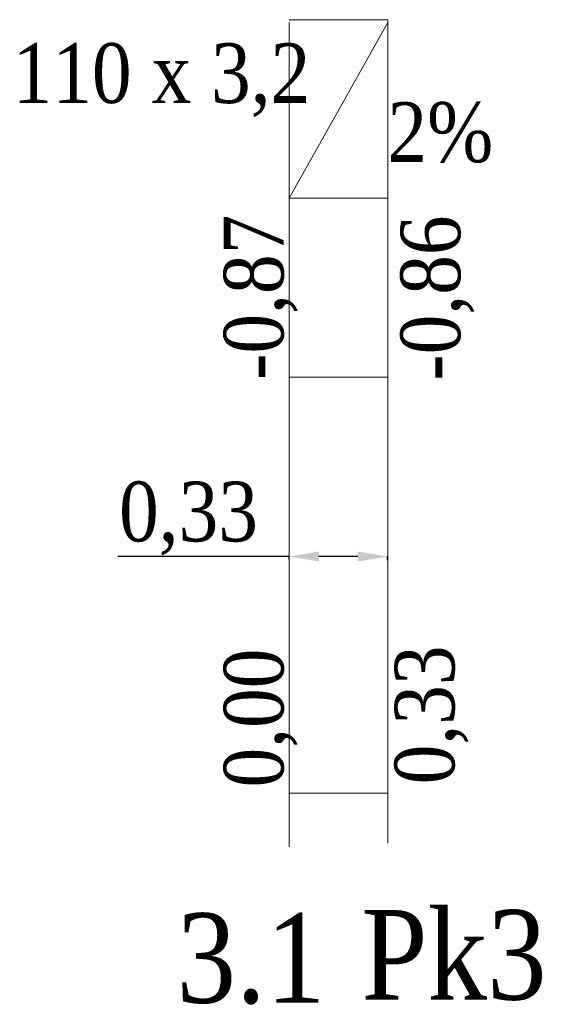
# Model space of a CAD drawing. Header units: millimetres. Extents: x 4585 to 417032, y -23455 to 16738.
# Tile 14 of 31: x 145491 to 147324, y -23455 to -20158. Entities that reach past the tile are written whole.
import ezdxf
from ezdxf.enums import TextEntityAlignment as Align

# ---------------------------------------------------------------- set-up
doc = ezdxf.new("R2010")
doc.units = ezdxf.units.MM
doc.header["$LTSCALE"] = 100
doc.layers.add('RR_IWK_tabelka', color=7, linetype='Continuous', lineweight=0)
doc.styles.add('Garamond_____', font='GARA.TTF')
doc.styles.get("Standard").update_dxf_attribs({"font": 'arial.ttf'})
doc.dimstyles.new('ISO-25', dxfattribs={"dimtxt": 2.5, "dimasz": 2.5, "dimexe": 1.25, "dimexo": 0.625, "dimtad": 1, "dimtxsty": 'Standard', "dimcen": 2.5, "dimadec": 0, "dimazin": 0, "dimtfac": 1, "dimtmove": 0, "dimatfit": 3, "dimfxl": 1, "dimarcsym": 0})

# ---------------------------------------------------------------- blocks, each defined once
blk = doc.blocks.new('*D3400')
at = {"layer": 'Defpoints', "color": 0}
for p in [(146392.4, -21955.7), (146392.4, -21966.9), (146722.4, -21968.6)]:
    blk.add_point(p, dxfattribs=at)
at = {"layer": 'RR_IWK_tabelka', "color": 0, "lineweight": -2}
for p, q in [((146392.4, -21955.7), (145819.5, -21955.7)), ((146392.4, -21966.3), (146392.4, -21954.5)), ((146622.4, -21955.7), (146492.4, -21955.7)), ((146722.4, -21967.9), (146722.4, -21954.5))]:
    blk.add_line(p, q, dxfattribs=at)
at = {"layer": 'RR_IWK_tabelka', "color": 0}
for points in [[(146492.4, -21939.1), (146492.4, -21972.4), (146392.4, -21955.7)], [(146622.4, -21972.4), (146622.4, -21939.1), (146722.4, -21955.7)]]:
    blk.add_solid(points, dxfattribs=at)
at = {"layer": 'RR_IWK_tabelka', "color": 0, "insert": (146056, -21828.6), "char_height": 200, "attachment_point": 5, "style": 'Garamond_____'}
blk.add_mtext('0,33', dxfattribs=at)

msp = doc.modelspace()

# ---------------------------------------------------------------- linework, layer by layer
at = {"layer": 'RR_IWK_tabelka'}
for p, q in [((146392.448, -20158.121), (146722.448, -20158.121)), ((146392.448, -20755.75), (146722.448, -20167.677)), ((146392.448, -20755.75), (146722.448, -20755.75)), ((146392.448, -21355.75), (146722.448, -21355.75)), ((146392.448, -22748.546), (146722.448, -22748.546))]:
    msp.add_line(p, q, dxfattribs=at)
for points in [[(146392.448, -22927.558), (146392.448, -20167.677)], [(146722.448, -22915.632), (146722.448, -20158.121)]]:
    msp.add_lwpolyline(points, dxfattribs=at)

# ---------------------------------------------------------------- texts
at = {"layer": 'RR_IWK_tabelka', "color": 18, "true_color": 0x000000, "transparency": 33554687, "style": 'Garamond_____'}
for s, p in [('110 x 3,2', (145467.012, -20497.057)), ('2%', (146721.566, -20694.518))]:
    msp.add_text(s, height=200, dxfattribs=at).set_placement(p, align=Align.BOTTOM_LEFT)
for s, p in [('-0,87', (146433.971, -21364.656)), ('-0,86', (147025.405, -21367.154)), ('0,00', (146433.971, -22729.216)), ('0,33', (147005.859, -22718.555))]:
    msp.add_text(s, height=200, rotation=90, dxfattribs=at).set_placement(p, align=Align.BOTTOM_LEFT)
at = {"layer": 'RR_IWK_tabelka', "style": 'Garamond_____'}
for s, p in [('Pk3', (146634.343, -23139.423)), ('3.1', (146016.091, -23150.084))]:
    msp.add_text(s, height=300, dxfattribs=at).set_placement(p, align=Align.TOP_LEFT)

# ---------------------------------------------------------------- dimensions: what is measured, and where the dimension line sits
at = {"layer": 'RR_IWK_tabelka'}
dim = msp.add_linear_dim(base=(146392.448, -21955.75), p1=(146722.448, -21968.555), p2=(146392.448, -21966.924), dimstyle='ISO-25', override={"dimtxt": 200, "dimasz": 100, "dimlfac": 0.001, "dimzin": 0, "dimtxsty": 'Garamond_____'}, dxfattribs=at)
dim.commit()
dim.dimension.update_dxf_attribs({"geometry": '*D3400', "text_midpoint": (146055.988, -21828.598)})

doc.saveas('drawing.dxf')
